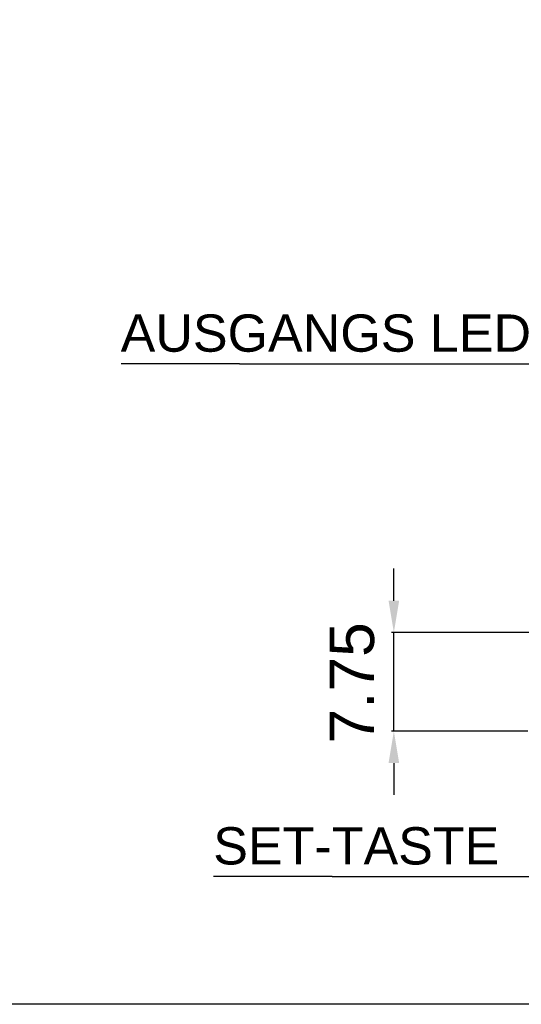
# Model space of a CAD drawing. Extents: x 2205 to 2615, y 964 to 1361.
# Tile 14 of 29: x 2412 to 2452, y 964 to 1041. Entities that reach past the tile are written whole.
import ezdxf

# ---------------------------------------------------------------- set-up
doc = ezdxf.new("R2010")
doc.units = 0
doc.header["$MEASUREMENT"] = 0
doc.linetypes.add('TRATTEGGIATA2', pattern=[0.375, 0.25, -0.125])
doc.layers.get('0').update_dxf_attribs({"linetype": 'CONTINUOUS'})
doc.layers.add('TRATTEGGIO', color=7, linetype='TRATTEGGIATA2')
doc.styles.add('QUOTE', font='ARIAL.TTF', dxfattribs={"height": 3.5})

msp = doc.modelspace()

# ---------------------------------------------------------------- linework, layer by layer
at = {"color": 7, "linetype": 'ByBlock'}
for p, q in [((2441.745, 995.358), (2441.745, 997.892)), ((2464.213, 992.858), (2441.565, 992.858)), ((2441.745, 985.108), (2441.745, 992.858)), ((2452.263, 985.108), (2441.565, 985.108)), ((2436.892, 973.71), (2452.734, 973.71))]:
    msp.add_line(p, q, dxfattribs=at)
at = {"color": 0, "linetype": 'ByBlock'}
msp.add_line((2441.745, 982.608), (2441.745, 980.108), dxfattribs=at)
at = {"color": 7, "linetype": 'ByBlock'}
for points in [[(2429.617, 1013.958), (2420.31, 1013.958)], [(2429.617, 1013.958), (2452.582, 1013.958), (2465.289, 1001.942)], [(2436.892, 973.71), (2427.584, 973.71)]]:
    msp.add_lwpolyline(points, dxfattribs=at)
msp.add_solid([(2441.328, 995.358), (2442.162, 995.358), (2441.745, 992.858)], dxfattribs=at)
at = {"color": 0, "linetype": 'ByBlock'}
msp.add_solid([(2441.328, 982.608), (2442.162, 982.608), (2441.745, 985.108)], dxfattribs=at)
at = {"layer": 'TRATTEGGIO', "color": 0, "linetype": 'ByBlock'}
msp.add_lwpolyline([(2410.317, 1162.316), (2615.345, 1162.316), (2615.345, 963.678), (2410.317, 963.678)], close=True, dxfattribs=at)

# ---------------------------------------------------------------- texts
at = {"color": 7, "linetype": 'Continuous', "char_height": 2.925, "attachment_point": 4}
for s, insert in [('{\\fArial|b0|i0|c0|p34;AUSGANGS LED}', (2420.282, 1016.344)), ('{\\fArial|b0|i0|c0|p34;SET-TASTE}', (2427.557, 976.096))]:
    msp.add_mtext(s, dxfattribs=dict(at, insert=insert))
at = {"color": 7, "linetype": 'ByBlock', "insert": (2438.465, 988.91), "char_height": 3.5, "attachment_point": 5, "rotation": 90, "style": 'QUOTE'}
msp.add_mtext('\\A2;7.75', dxfattribs=at)

doc.saveas('drawing.dxf')
